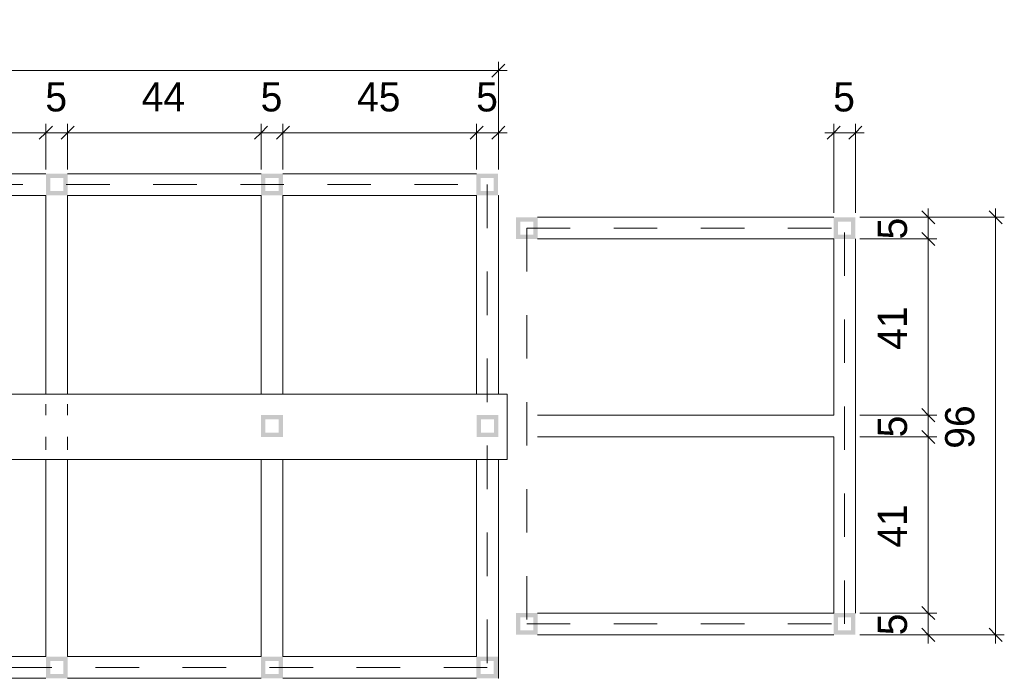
# Model space of a CAD drawing. Header units: metres. Extents: x -1.7 to 80, y -8.6 to 1.8.
# Tile 10 of 79: x 23 to 25.3, y -8 to -6.4. Entities that reach past the tile are written whole.
import ezdxf

# ---------------------------------------------------------------- set-up
doc = ezdxf.new("R2010")
doc.units = ezdxf.units.M
doc.linetypes.add('Projeção', pattern=[0.003969, 0.002381, -0.001587])
for name, color, linetype, lineweight in [('A-ANNO-DIMS', 120, 'Continuous', 9), ('A-ANNO-DIMS-20', 211, 'Continuous', 9), ('A-DETL', 90, 'Continuous', 18), ('A-DETL-GENF', 92, 'Continuous', 18), ('A-FLOR-OVHD', 1, 'Projeção', 18), ('A-GENM', 13, 'Continuous', 18)]:
    doc.layers.add(name, color=color, linetype=linetype, lineweight=lineweight)
doc.styles.add('Century Gothic', font='GOTHIC.TTF', dxfattribs={"height": 0.067065})
doc.dimstyles.new('_Cotas_detalhamento_3_5_mm', dxfattribs={"dimscale": 0.3048, "dimtxt": 0.07, "dimasz": 0.098425, "dimexe": 0.065617, "dimexo": 0.19685, "dimgap": 0.098425, "dimtad": 1, "dimdec": 0, "dimlfac": 100, "dimzin": 0, "dimdsep": 46, "dimtxsty": 'Century Gothic', "dimblk1": 'OBLIQUE', "dimblk2": 'OBLIQUE', "dimsah": 1, "dimcen": 0.09, "dimdle": 0.065617, "dimazin": 0, "dimtfac": 1, "dimtdec": 4, "dimtix": 1, "dimtmove": 0, "dimatfit": 3, "dimfxl": 1, "dimtvp": 1, "dimtolj": 1, "dimtzin": 0, "dimarcsym": 2})

# ---------------------------------------------------------------- blocks, each defined once
blk = doc.blocks.new('Modelos genéricos 324 - Modelos genéricos 322-1993400-Planta da estrutura inferior- Frios')
at = {"layer": 'A-GENM'}
for p, q in [((-1.1849, -6.8511), (-1.1849, -7.308)), ((-1.1349, -6.8511), (-1.1356, -6.8511)), ((-1.1349, -7.308), (-1.1349, -6.8511)), ((-1.1849, -7.458), (-1.1849, -7.9111)), ((-1.1349, -7.9111), (-1.1349, -7.458))]:
    blk.add_line(p, q, dxfattribs=at)
blk = doc.blocks.new('Modelos genéricos 350 - Modelos genéricos 319-1994320-Planta da estrutura inferior- Frios')
at = {"layer": 'A-GENM'}
for p, q in [((-0.6704, -6.9011), (-1.1149, -6.9011)), ((-0.1759, -6.9011), (-0.6204, -6.9011)), ((0.3188, -6.9011), (-0.1259, -6.9011)), ((0.8133, -6.9011), (0.3688, -6.9011)), ((1.3078, -6.9011), (0.8633, -6.9011)), ((1.8023, -6.9011), (1.3578, -6.9011)), ((-1.1149, -6.9511), (-0.6704, -6.9511)), ((-0.6204, -6.9511), (-0.1759, -6.9511)), ((-0.1259, -6.9511), (0.3188, -6.9511)), ((0.3688, -6.9511), (0.8133, -6.9511)), ((0.8633, -6.9511), (1.3078, -6.9511)), ((1.3578, -6.9511), (1.8023, -6.9511))]:
    blk.add_line(p, q, dxfattribs=at)
blk = doc.blocks.new('Modelos genéricos 342 - Modelos genéricos 319-1994511-Planta da estrutura inferior- Frios')
at = {"layer": 'A-GENM'}
for p, q in [((-0.6704, -6.9011), (-1.1149, -6.9011)), ((-0.1759, -6.9011), (-0.6204, -6.9011)), ((0.3188, -6.9011), (-0.1259, -6.9011)), ((0.8133, -6.9011), (0.3688, -6.9011)), ((1.3078, -6.9011), (0.8633, -6.9011)), ((1.8023, -6.9011), (1.3578, -6.9011)), ((1.853, -6.9011), (1.8523, -6.9011)), ((1.853, -6.9511), (1.853, -6.9011)), ((-1.1149, -6.9511), (-0.6704, -6.9511)), ((-0.6204, -6.9511), (-0.1759, -6.9511)), ((-0.1259, -6.9511), (0.3188, -6.9511)), ((0.3688, -6.9511), (0.8133, -6.9511)), ((0.8633, -6.9511), (1.3078, -6.9511)), ((1.3578, -6.9511), (1.8023, -6.9511)), ((1.8523, -6.9511), (1.853, -6.9511))]:
    blk.add_line(p, q, dxfattribs=at)
blk = doc.blocks.new('Modelos genéricos 389 - Modelos genéricos 319-1995904-Planta da estrutura inferior- Frios')
at = {"layer": 'A-GENM'}
for p, q in [((-0.4896, -6.9011), (-1.1199, -6.9011)), ((-1.1199, -6.9511), (-0.4896, -6.9511))]:
    blk.add_line(p, q, dxfattribs=at)
blk = doc.blocks.new('Modelos genéricos 391 - Modelos genéricos 322-1995916-Planta da estrutura inferior- Frios')
at = {"layer": 'A-GENM'}
for p, q in [((-1.1849, -7.0511), (-1.1849, -7.4561)), ((-1.1349, -7.9111), (-1.1349, -7.0511)), ((-1.1849, -7.5061), (-1.1849, -7.9111))]:
    blk.add_line(p, q, dxfattribs=at)
blk = doc.blocks.new('Modelos genéricos 392 - Modelos genéricos 322-1996000-Planta da estrutura inferior- Frios')
at = {"layer": 'A-GENM'}
for p, q in [((-1.1849, -7.0311), (-1.1849, -7.7114)), ((-1.1349, -7.7114), (-1.1349, -7.0311))]:
    blk.add_line(p, q, dxfattribs=at)
blk = doc.blocks.new('Modelos genéricos 393 - Modelos genéricos 322-1996012-Planta da estrutura inferior- Frios')
at = {"layer": 'A-GENM'}
for p, q in [((-1.1849, -7.0311), (-1.1849, -7.7114)), ((-1.1349, -7.7114), (-1.1349, -7.0311))]:
    blk.add_line(p, q, dxfattribs=at)
blk = doc.blocks.new('Modelos genéricos 399 - Modelos genéricos 322-2000111-Planta da estrutura inferior- Frios')
at = {"layer": 'A-GENM'}
for p, q in [((-1.1849, -6.8511), (-1.1849, -7.308)), ((-1.1349, -7.308), (-1.1349, -6.8511)), ((-1.1849, -7.458), (-1.1849, -7.9111)), ((-1.1349, -7.9111), (-1.1349, -7.458))]:
    blk.add_line(p, q, dxfattribs=at)
blk = doc.blocks.new('Modelos genéricos 400 - Modelos genéricos 322-2000129-Planta da estrutura inferior- Frios')
at = {"layer": 'A-GENM'}
for p, q in [((-1.1849, -6.8511), (-1.1849, -7.308)), ((-1.1349, -7.308), (-1.1349, -6.8511)), ((-1.1849, -7.458), (-1.1849, -7.9111)), ((-1.1349, -7.9111), (-1.1349, -7.458))]:
    blk.add_line(p, q, dxfattribs=at)
blk = doc.blocks.new('Modelos genéricos 349 - Modelos genéricos 27-2149332-Planta da estrutura inferior- Frios')
at = {"layer": 'A-GENM'}
for p, q in [((-9.5547, -12.2128), (-12.6126, -12.2128)), ((-12.6126, -12.2128), (-12.6126, -12.3628)), ((-9.5547, -12.3628), (-9.5547, -12.2128)), ((-12.6126, -12.3628), (-9.5547, -12.3628))]:
    blk.add_line(p, q, dxfattribs=at)
blk = doc.blocks.new('DIMBLOCK65-Planta da estrutura inferior- Frios')
at = {"layer": 'A-ANNO-DIMS-20'}
for p, q in [((22.6122, -6.7911), (22.6122, -6.6867)), ((23.0567, -6.7911), (23.0567, -6.6867)), ((22.6122, -6.7067), (23.0567, -6.7067)), ((22.6122, -6.7067), (22.6122, -6.7911)), ((23.0567, -6.7067), (23.0567, -6.7911))]:
    blk.add_line(p, q, dxfattribs=at)
at = {"layer": 'A-ANNO-DIMS-20', "lineweight": 18}
for p, q in [((22.6122, -6.7067), (22.6272, -6.6917)), ((23.0567, -6.7067), (23.0717, -6.6917)), ((22.6122, -6.7067), (22.5972, -6.7217)), ((23.0567, -6.7067), (23.0417, -6.7217))]:
    blk.add_line(p, q, dxfattribs=at)
at = {"layer": 'A-ANNO-DIMS-20', "color": 0, "insert": (22.7822, -6.5908), "char_height": 0.06707, "width": 0.125333, "attachment_point": 1, "line_spacing_factor": 0.984117, "style": 'Century Gothic'}
blk.add_mtext('44', dxfattribs=at)
blk = doc.blocks.new('_Oblique')
at = {"color": 0, "linetype": 'ByBlock', "lineweight": -2}
blk.add_line((-0.5, -0.5), (0.5, 0.5), dxfattribs=at)
blk = doc.blocks.new('DIMBLOCK66-Planta da estrutura inferior- Frios')
at = {"layer": 'A-ANNO-DIMS-20'}
for p, q in [((23.0567, -6.7911), (23.0567, -6.6867)), ((23.1067, -6.7911), (23.1067, -6.6867)), ((23.0567, -6.7067), (23.1067, -6.7067)), ((23.0567, -6.7067), (23.0567, -6.7911)), ((23.1067, -6.7067), (23.1067, -6.7911))]:
    blk.add_line(p, q, dxfattribs=at)
at = {"layer": 'A-ANNO-DIMS-20', "lineweight": 18}
for p, q in [((23.0567, -6.7067), (23.0717, -6.6917)), ((23.1067, -6.7067), (23.1217, -6.6917)), ((23.0567, -6.7067), (23.0417, -6.7217)), ((23.1067, -6.7067), (23.0917, -6.7217))]:
    blk.add_line(p, q, dxfattribs=at)
at = {"layer": 'A-ANNO-DIMS-20', "color": 0, "insert": (23.0555, -6.5908), "char_height": 0.0671, "width": 0.062667, "attachment_point": 1, "line_spacing_factor": 0.984117, "style": 'Century Gothic'}
blk.add_mtext('5', dxfattribs=at)
blk = doc.blocks.new('DIMBLOCK67-Planta da estrutura inferior- Frios')
at = {"layer": 'A-ANNO-DIMS-20'}
for p, q in [((23.1067, -6.7911), (23.1067, -6.6867)), ((23.5512, -6.7911), (23.5512, -6.6867)), ((23.1067, -6.7067), (23.5512, -6.7067)), ((23.1067, -6.7067), (23.1067, -6.7911)), ((23.5512, -6.7067), (23.5512, -6.7911))]:
    blk.add_line(p, q, dxfattribs=at)
at = {"layer": 'A-ANNO-DIMS-20', "lineweight": 18}
for p, q in [((23.1067, -6.7067), (23.1217, -6.6917)), ((23.5512, -6.7067), (23.5662, -6.6917)), ((23.1067, -6.7067), (23.0917, -6.7217)), ((23.5512, -6.7067), (23.5362, -6.7217))]:
    blk.add_line(p, q, dxfattribs=at)
at = {"layer": 'A-ANNO-DIMS-20', "color": 0, "insert": (23.2767, -6.5908), "char_height": 0.06707, "width": 0.125333, "attachment_point": 1, "line_spacing_factor": 0.984117, "style": 'Century Gothic'}
blk.add_mtext('44', dxfattribs=at)
blk = doc.blocks.new('DIMBLOCK68-Planta da estrutura inferior- Frios')
at = {"layer": 'A-ANNO-DIMS-20'}
for p, q in [((23.5512, -6.7911), (23.5512, -6.6867)), ((23.6012, -6.7911), (23.6012, -6.6867)), ((23.5512, -6.7067), (23.6012, -6.7067)), ((23.5512, -6.7067), (23.5512, -6.7911)), ((23.6012, -6.7067), (23.6012, -6.7911))]:
    blk.add_line(p, q, dxfattribs=at)
at = {"layer": 'A-ANNO-DIMS-20', "lineweight": 18}
for p, q in [((23.5512, -6.7067), (23.5662, -6.6917)), ((23.6012, -6.7067), (23.6162, -6.6917)), ((23.5512, -6.7067), (23.5362, -6.7217)), ((23.6012, -6.7067), (23.5862, -6.7217))]:
    blk.add_line(p, q, dxfattribs=at)
at = {"layer": 'A-ANNO-DIMS-20', "color": 0, "insert": (23.55, -6.5908), "char_height": 0.0671, "width": 0.062667, "attachment_point": 1, "line_spacing_factor": 0.984117, "style": 'Century Gothic'}
blk.add_mtext('5', dxfattribs=at)
blk = doc.blocks.new('DIMBLOCK69-Planta da estrutura inferior- Frios')
at = {"layer": 'A-ANNO-DIMS-20'}
for p, q in [((23.6012, -6.7911), (23.6012, -6.6867)), ((24.0464, -6.7911), (24.0464, -6.6867)), ((23.6012, -6.7067), (24.0464, -6.7067)), ((23.6012, -6.7067), (23.6012, -6.7911)), ((24.0464, -6.7067), (24.0464, -6.7911))]:
    blk.add_line(p, q, dxfattribs=at)
at = {"layer": 'A-ANNO-DIMS-20', "lineweight": 18}
for p, q in [((23.6012, -6.7067), (23.6162, -6.6917)), ((24.0464, -6.7067), (24.0614, -6.6917)), ((23.6012, -6.7067), (23.5862, -6.7217)), ((24.0464, -6.7067), (24.0314, -6.7217))]:
    blk.add_line(p, q, dxfattribs=at)
at = {"layer": 'A-ANNO-DIMS-20', "color": 0, "insert": (23.7715, -6.5908), "char_height": 0.06707, "width": 0.125333, "attachment_point": 1, "line_spacing_factor": 0.984117, "style": 'Century Gothic'}
blk.add_mtext('45', dxfattribs=at)
blk = doc.blocks.new('DIMBLOCK70-Planta da estrutura inferior- Frios')
at = {"layer": 'A-ANNO-DIMS-20'}
for p, q in [((24.0464, -6.7911), (24.0464, -6.6867)), ((24.0964, -6.7911), (24.0964, -6.6867)), ((24.0464, -6.7067), (24.1164, -6.7067)), ((24.0464, -6.7067), (24.0464, -6.7911)), ((24.0964, -6.7067), (24.0964, -6.7911))]:
    blk.add_line(p, q, dxfattribs=at)
at = {"layer": 'A-ANNO-DIMS-20', "lineweight": 18}
for p, q in [((24.0464, -6.7067), (24.0614, -6.6917)), ((24.0964, -6.7067), (24.1114, -6.6917)), ((24.0464, -6.7067), (24.0314, -6.7217)), ((24.0964, -6.7067), (24.0814, -6.7217))]:
    blk.add_line(p, q, dxfattribs=at)
at = {"layer": 'A-ANNO-DIMS-20', "color": 0, "insert": (24.0453, -6.5908), "char_height": 0.0671, "width": 0.062667, "attachment_point": 1, "line_spacing_factor": 0.984117, "style": 'Century Gothic'}
blk.add_mtext('5', dxfattribs=at)
blk = doc.blocks.new('DIMBLOCK71-Planta da estrutura inferior- Frios')
at = {"layer": 'A-ANNO-DIMS-20'}
for p, q in [((21.0785, -6.7411), (21.0785, -6.5441)), ((24.0964, -6.7911), (24.0964, -6.5441)), ((21.0585, -6.5641), (24.1164, -6.5641)), ((21.0785, -6.5641), (21.0785, -6.7411)), ((24.0964, -6.5641), (24.0964, -6.7911))]:
    blk.add_line(p, q, dxfattribs=at)
at = {"layer": 'A-ANNO-DIMS-20', "lineweight": 18}
for p, q in [((21.0785, -6.5641), (21.0935, -6.5491)), ((24.0964, -6.5641), (24.1114, -6.5491)), ((21.0785, -6.5641), (21.0635, -6.5791)), ((24.0964, -6.5641), (24.0814, -6.5791))]:
    blk.add_line(p, q, dxfattribs=at)
at = {"layer": 'A-ANNO-DIMS-20', "color": 0, "insert": (22.5091, -6.4481), "char_height": 0.06707, "width": 0.188, "attachment_point": 1, "line_spacing_factor": 0.984117, "style": 'Century Gothic'}
blk.add_mtext('302', dxfattribs=at)
blk = doc.blocks.new('DIMBLOCK78-Planta da estrutura inferior- Frios')
at = {"layer": 'A-ANNO-DIMS-20'}
for p, q in [((24.8666, -6.8911), (24.8666, -6.6867)), ((24.9166, -6.8911), (24.9166, -6.6867)), ((24.8466, -6.7067), (24.9366, -6.7067)), ((24.8666, -6.7067), (24.8666, -6.8911)), ((24.9166, -6.7067), (24.9166, -6.8911))]:
    blk.add_line(p, q, dxfattribs=at)
at = {"layer": 'A-ANNO-DIMS-20', "lineweight": 18}
for p, q in [((24.8666, -6.7067), (24.8816, -6.6917)), ((24.9166, -6.7067), (24.9316, -6.6917)), ((24.8666, -6.7067), (24.8516, -6.7217)), ((24.9166, -6.7067), (24.9016, -6.7217))]:
    blk.add_line(p, q, dxfattribs=at)
at = {"layer": 'A-ANNO-DIMS-20', "color": 0, "insert": (24.8655, -6.5908), "char_height": 0.0671, "width": 0.062667, "attachment_point": 1, "line_spacing_factor": 0.984117, "style": 'Century Gothic'}
blk.add_mtext('5', dxfattribs=at)
blk = doc.blocks.new('DIMBLOCK79-Planta da estrutura inferior- Frios')
at = {"layer": 'A-ANNO-DIMS-20', "lineweight": 18}
for p, q in [((25.0839, -7.8111), (25.0689, -7.7961)), ((25.0839, -7.8111), (25.0989, -7.8261)), ((25.0839, -7.8611), (25.0689, -7.8461)), ((25.0839, -7.8611), (25.0989, -7.8761))]:
    blk.add_line(p, q, dxfattribs=at)
at = {"layer": 'A-ANNO-DIMS-20'}
for p, q in [((24.9266, -7.8111), (25.1039, -7.8111)), ((25.0839, -7.8111), (24.9266, -7.8111)), ((25.0839, -7.8811), (25.0839, -7.8111)), ((24.9266, -7.8611), (25.1039, -7.8611)), ((25.0839, -7.8611), (24.9266, -7.8611))]:
    blk.add_line(p, q, dxfattribs=at)
at = {"layer": 'A-ANNO-DIMS-20', "color": 0, "insert": (24.9679, -7.8622), "char_height": 0.0671, "width": 0.062667, "attachment_point": 1, "rotation": 90, "line_spacing_factor": 0.984117, "style": 'Century Gothic'}
blk.add_mtext('5', dxfattribs=at)
blk = doc.blocks.new('DIMBLOCK80-Planta da estrutura inferior- Frios')
at = {"layer": 'A-ANNO-DIMS-20', "lineweight": 18}
for p, q in [((25.0839, -7.4061), (25.0689, -7.3911)), ((25.0839, -7.4061), (25.0989, -7.4211)), ((25.0839, -7.8111), (25.0689, -7.7961)), ((25.0839, -7.8111), (25.0989, -7.8261))]:
    blk.add_line(p, q, dxfattribs=at)
at = {"layer": 'A-ANNO-DIMS-20'}
for p, q in [((24.9266, -7.4061), (25.1039, -7.4061)), ((25.0839, -7.4061), (24.9266, -7.4061)), ((25.0839, -7.8111), (25.0839, -7.4061)), ((24.9266, -7.8111), (25.1039, -7.8111)), ((25.0839, -7.8111), (24.9266, -7.8111))]:
    blk.add_line(p, q, dxfattribs=at)
at = {"layer": 'A-ANNO-DIMS-20', "color": 0, "insert": (24.9679, -7.6608), "char_height": 0.06707, "width": 0.125333, "attachment_point": 1, "rotation": 90, "line_spacing_factor": 0.984117, "style": 'Century Gothic'}
blk.add_mtext('41', dxfattribs=at)
blk = doc.blocks.new('DIMBLOCK81-Planta da estrutura inferior- Frios')
at = {"layer": 'A-ANNO-DIMS-20', "lineweight": 18}
for p, q in [((25.0839, -7.3561), (25.0689, -7.3411)), ((25.0839, -7.3561), (25.0989, -7.3711)), ((25.0839, -7.4061), (25.0689, -7.3911)), ((25.0839, -7.4061), (25.0989, -7.4211))]:
    blk.add_line(p, q, dxfattribs=at)
at = {"layer": 'A-ANNO-DIMS-20'}
for p, q in [((24.9266, -7.3561), (25.1039, -7.3561)), ((25.0839, -7.3561), (24.9266, -7.3561)), ((25.0839, -7.4061), (25.0839, -7.3561)), ((24.9266, -7.4061), (25.1039, -7.4061)), ((25.0839, -7.4061), (24.9266, -7.4061))]:
    blk.add_line(p, q, dxfattribs=at)
at = {"layer": 'A-ANNO-DIMS-20', "color": 0, "insert": (24.9679, -7.4072), "char_height": 0.0671, "width": 0.062667, "attachment_point": 1, "rotation": 90, "line_spacing_factor": 0.984117, "style": 'Century Gothic'}
blk.add_mtext('5', dxfattribs=at)
blk = doc.blocks.new('DIMBLOCK82-Planta da estrutura inferior- Frios')
at = {"layer": 'A-ANNO-DIMS-20', "lineweight": 18}
for p, q in [((25.0839, -6.9511), (25.0689, -6.9361)), ((25.0839, -6.9511), (25.0989, -6.9661)), ((25.0839, -7.3561), (25.0689, -7.3411)), ((25.0839, -7.3561), (25.0989, -7.3711))]:
    blk.add_line(p, q, dxfattribs=at)
at = {"layer": 'A-ANNO-DIMS-20'}
for p, q in [((24.9266, -6.9511), (25.1039, -6.9511)), ((25.0839, -6.9511), (24.9266, -6.9511)), ((25.0839, -7.3561), (25.0839, -6.9511)), ((24.9266, -7.3561), (25.1039, -7.3561)), ((25.0839, -7.3561), (24.9266, -7.3561))]:
    blk.add_line(p, q, dxfattribs=at)
at = {"layer": 'A-ANNO-DIMS-20', "color": 0, "insert": (24.9679, -7.2058), "char_height": 0.06707, "width": 0.125333, "attachment_point": 1, "rotation": 90, "line_spacing_factor": 0.984117, "style": 'Century Gothic'}
blk.add_mtext('41', dxfattribs=at)
blk = doc.blocks.new('DIMBLOCK83-Planta da estrutura inferior- Frios')
at = {"layer": 'A-ANNO-DIMS-20', "lineweight": 18}
for p, q in [((25.0839, -6.9011), (25.0689, -6.8861)), ((25.0839, -6.9011), (25.0989, -6.9161)), ((25.0839, -6.9511), (25.0689, -6.9361)), ((25.0839, -6.9511), (25.0989, -6.9661))]:
    blk.add_line(p, q, dxfattribs=at)
at = {"layer": 'A-ANNO-DIMS-20'}
for p, q in [((25.0839, -6.9511), (25.0839, -6.8811)), ((24.9266, -6.9011), (25.1039, -6.9011)), ((25.0839, -6.9011), (24.9266, -6.9011)), ((24.9266, -6.9511), (25.1039, -6.9511)), ((25.0839, -6.9511), (24.9266, -6.9511))]:
    blk.add_line(p, q, dxfattribs=at)
at = {"layer": 'A-ANNO-DIMS-20', "color": 0, "insert": (24.9679, -6.9522), "char_height": 0.0671, "width": 0.062667, "attachment_point": 1, "rotation": 90, "line_spacing_factor": 0.984117, "style": 'Century Gothic'}
blk.add_mtext('5', dxfattribs=at)
blk = doc.blocks.new('DIMBLOCK84-Planta da estrutura inferior- Frios')
at = {"layer": 'A-ANNO-DIMS-20', "lineweight": 18}
for p, q in [((25.2386, -6.9011), (25.2236, -6.8861)), ((25.2386, -6.9011), (25.2536, -6.9161)), ((25.2386, -7.8611), (25.2236, -7.8461)), ((25.2386, -7.8611), (25.2536, -7.8761))]:
    blk.add_line(p, q, dxfattribs=at)
at = {"layer": 'A-ANNO-DIMS-20'}
for p, q in [((25.2386, -7.8811), (25.2386, -6.8811)), ((24.9266, -6.9011), (25.2586, -6.9011)), ((25.2386, -6.9011), (24.9266, -6.9011)), ((24.9266, -7.8611), (25.2586, -7.8611)), ((25.2386, -7.8611), (24.9266, -7.8611))]:
    blk.add_line(p, q, dxfattribs=at)
at = {"layer": 'A-ANNO-DIMS-20', "color": 0, "insert": (25.1226, -7.4333), "char_height": 0.06707, "width": 0.125333, "attachment_point": 1, "rotation": 90, "line_spacing_factor": 0.984117, "style": 'Century Gothic'}
blk.add_mtext('96', dxfattribs=at)

msp = doc.modelspace()

# ---------------------------------------------------------------- hatches: boundary and pattern name
at = {"layer": 'A-DETL-GENF'}
h = msp.add_hatch(color=7, dxfattribs=at)
h.paths.add_polyline_path([(23.1067, -6.8511), (23.1067, -6.8011), (23.0567, -6.8011), (23.0567, -6.8511)], flags=0)
h.paths.add_polyline_path([(23.0967, -6.8411), (23.0667, -6.8411), (23.0667, -6.8111), (23.0967, -6.8111)], flags=0)
h = msp.add_hatch(color=7, dxfattribs=at)
h.paths.add_polyline_path([(23.6012, -6.8511), (23.6012, -6.8011), (23.5512, -6.8011), (23.5512, -6.8511)], flags=0)
h.paths.add_polyline_path([(23.5912, -6.8411), (23.5612, -6.8411), (23.5612, -6.8111), (23.5912, -6.8111)], flags=0)
h = msp.add_hatch(color=7, dxfattribs=at)
h.paths.add_polyline_path([(24.0957, -6.8511), (24.0957, -6.8011), (24.0457, -6.8011), (24.0457, -6.8511)], flags=0)
h.paths.add_polyline_path([(24.0857, -6.8411), (24.0557, -6.8411), (24.0557, -6.8111), (24.0857, -6.8111)], flags=0)
h = msp.add_hatch(color=7, dxfattribs=at)
h.paths.add_polyline_path([(24.1864, -6.9511), (24.1864, -6.9011), (24.1364, -6.9011), (24.1364, -6.9511)], flags=0)
h.paths.add_polyline_path([(24.1764, -6.9411), (24.1464, -6.9411), (24.1464, -6.9111), (24.1764, -6.9111)], flags=0)
h = msp.add_hatch(color=7, dxfattribs=at)
h.paths.add_polyline_path([(24.9166, -6.9511), (24.9166, -6.9011), (24.8666, -6.9011), (24.8666, -6.9511)], flags=0)
h.paths.add_polyline_path([(24.9066, -6.9411), (24.8766, -6.9411), (24.8766, -6.9111), (24.9066, -6.9111)], flags=0)
h = msp.add_hatch(color=7, dxfattribs=at)
h.paths.add_polyline_path([(23.5512, -7.4061), (23.6012, -7.4061), (23.6012, -7.3561), (23.5512, -7.3561)], flags=0)
h.paths.add_polyline_path([(23.5912, -7.3961), (23.5612, -7.3961), (23.5612, -7.3661), (23.5912, -7.3661)], flags=0)
h = msp.add_hatch(color=7, dxfattribs=at)
h.paths.add_polyline_path([(24.0964, -7.4061), (24.0964, -7.3561), (24.0464, -7.3561), (24.0464, -7.4061)], flags=0)
h.paths.add_polyline_path([(24.0864, -7.3961), (24.0564, -7.3961), (24.0564, -7.3661), (24.0864, -7.3661)], flags=0)
h = msp.add_hatch(color=7, dxfattribs=at)
h.paths.add_polyline_path([(24.1364, -7.8611), (24.1864, -7.8611), (24.1864, -7.8111), (24.1364, -7.8111)], flags=0)
h.paths.add_polyline_path([(24.1764, -7.8511), (24.1464, -7.8511), (24.1464, -7.8211), (24.1764, -7.8211)], flags=0)
h = msp.add_hatch(color=7, dxfattribs=at)
h.paths.add_polyline_path([(24.9166, -7.8611), (24.9166, -7.8111), (24.8666, -7.8111), (24.8666, -7.8611)], flags=0)
h.paths.add_polyline_path([(24.9066, -7.8511), (24.8766, -7.8511), (24.8766, -7.8211), (24.9066, -7.8211)], flags=0)
h = msp.add_hatch(color=7, dxfattribs=at)
h.paths.add_polyline_path([(23.1067, -7.9611), (23.1067, -7.9111), (23.0567, -7.9111), (23.0567, -7.9611)], flags=0)
h.paths.add_polyline_path([(23.0967, -7.9511), (23.0667, -7.9511), (23.0667, -7.9211), (23.0967, -7.9211)], flags=0)
h = msp.add_hatch(color=7, dxfattribs=at)
h.paths.add_polyline_path([(23.6012, -7.9611), (23.6012, -7.9111), (23.5512, -7.9111), (23.5512, -7.9611)], flags=0)
h.paths.add_polyline_path([(23.5912, -7.9511), (23.5612, -7.9511), (23.5612, -7.9211), (23.5912, -7.9211)], flags=0)
h = msp.add_hatch(color=7, dxfattribs=at)
h.paths.add_polyline_path([(24.0957, -7.9611), (24.0957, -7.9111), (24.0457, -7.9111), (24.0457, -7.9611)], flags=0)
h.paths.add_polyline_path([(24.0857, -7.9511), (24.0557, -7.9511), (24.0557, -7.9211), (24.0857, -7.9211)], flags=0)

# ---------------------------------------------------------------- linework, layer by layer
at = {"layer": 'A-DETL'}
for p, q in [((23.0567, -7.3311), (23.0567, -7.3561)), ((23.1067, -7.3561), (23.1067, -7.3311)), ((24.2114, -7.3561), (24.1864, -7.3561)), ((24.8666, -7.3561), (24.8416, -7.3561)), ((23.0567, -7.4061), (23.0567, -7.4361)), ((23.1067, -7.4361), (23.1067, -7.4061)), ((24.1864, -7.4061), (24.2114, -7.4061)), ((24.8416, -7.4061), (24.8666, -7.4061))]:
    msp.add_line(p, q, dxfattribs=at)
at = {"layer": 'A-FLOR-OVHD'}
for p, q in [((21.1035, -6.8261), (24.0707, -6.8261)), ((24.0707, -6.8261), (24.0707, -7.9361)), ((24.1614, -6.9261), (24.1614, -7.8361)), ((24.1614, -6.9261), (24.8916, -6.9261)), ((24.8916, -7.8361), (24.8916, -6.9261)), ((24.1614, -7.8361), (24.8916, -7.8361)), ((24.0707, -7.9361), (21.1035, -7.9361))]:
    msp.add_line(p, q, dxfattribs=at)

# ---------------------------------------------------------------- block references
at = {"layer": 'A-GENM'}
for name, p in [('Modelos genéricos 350 - Modelos genéricos 319-1994320-Planta da estrutura inferior- Frios', (22.2434, 0.1)), ('Modelos genéricos 399 - Modelos genéricos 322-2000111-Planta da estrutura inferior- Frios', (24.2416, 0)), ('Modelos genéricos 400 - Modelos genéricos 322-2000129-Planta da estrutura inferior- Frios', (24.7361, 0)), ('Modelos genéricos 324 - Modelos genéricos 322-1993400-Planta da estrutura inferior- Frios', (25.2313, 0)), ('Modelos genéricos 391 - Modelos genéricos 322-1995916-Planta da estrutura inferior- Frios', (26.0515, 0.1)), ('Modelos genéricos 349 - Modelos genéricos 27-2149332-Planta da estrutura inferior- Frios', (33.6711, 4.9049)), ('Modelos genéricos 389 - Modelos genéricos 319-1995904-Planta da estrutura inferior- Frios', (25.3313, -0.455)), ('Modelos genéricos 342 - Modelos genéricos 319-1994511-Planta da estrutura inferior- Frios', (22.2434, -1.01))]:
    msp.add_blockref(name, p, dxfattribs=at)
at = {"layer": 'A-GENM', "rotation": 89.99999999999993}
for name, p in [('Modelos genéricos 392 - Modelos genéricos 322-1996000-Planta da estrutura inferior- Frios', (17.1552, -5.7662)), ('Modelos genéricos 393 - Modelos genéricos 322-1996012-Planta da estrutura inferior- Frios', (17.1552, -6.6762))]:
    msp.add_blockref(name, p, dxfattribs=at)

# ---------------------------------------------------------------- dimensions: what is measured, and where the dimension line sits
at = {"layer": 'A-ANNO-DIMS'}
for base, p1, p2, override, picture, middle in [((24.0964, -6.5641), (21.0785, -6.8011), (24.0964, -6.8511), {"dimpost": '<>', "dimfxl": 3.01832}, 'DIMBLOCK71-Planta da estrutura inferior- Frios', (22.5874, -6.4989)), ((23.0567, -6.7067), (22.6122, -6.8511), (23.0567, -6.8511), {"dimpost": '<>', "dimfxl": 0.4445}, 'DIMBLOCK65-Planta da estrutura inferior- Frios', (22.8344, -6.6424)), ((23.1067, -6.7067), (23.0567, -6.8511), (23.1067, -6.8511), {"dimpost": '<>', "dimfxl": 0.05}, 'DIMBLOCK66-Planta da estrutura inferior- Frios', (23.0817, -6.6424)), ((23.5512, -6.7067), (23.1067, -6.8511), (23.5512, -6.8511), {"dimpost": '<>', "dimfxl": 0.4445}, 'DIMBLOCK67-Planta da estrutura inferior- Frios', (23.3289, -6.6424)), ((23.6012, -6.7067), (23.5512, -6.8511), (23.6012, -6.8511), {"dimpost": '<>', "dimfxl": 0.05}, 'DIMBLOCK68-Planta da estrutura inferior- Frios', (23.5762, -6.6424)), ((24.0464, -6.7067), (23.6012, -6.8511), (24.0464, -6.8511), {"dimpost": '<>', "dimfxl": 0.445206}, 'DIMBLOCK69-Planta da estrutura inferior- Frios', (23.8238, -6.6415)), ((24.0964, -6.7067), (24.0464, -6.8511), (24.0964, -6.8511), {"dimpost": '<>', "dimfxl": 0.05}, 'DIMBLOCK70-Planta da estrutura inferior- Frios', (24.0714, -6.6424)), ((24.9166, -6.7067), (24.8666, -6.9511), (24.9166, -6.9511), {"dimpost": '<>', "dimfxl": 0.05}, 'DIMBLOCK78-Planta da estrutura inferior- Frios', (24.8916, -6.6424))]:
    dim = msp.add_linear_dim(base=base, p1=p1, p2=p2, dimstyle='_Cotas_detalhamento_3_5_mm', override=override, dxfattribs=at)
    dim.commit()
    dim.dimension.update_dxf_attribs({"geometry": picture, "text_midpoint": middle})
for base, p1, p2, override, picture, middle in [((25.0839, -6.9011), (24.8666, -6.9511), (24.8666, -6.9011), {"dimpost": '<>', "dimfxl": 0.05}, 'DIMBLOCK83-Planta da estrutura inferior- Frios', (25.0195, -6.9261)), ((25.2386, -6.9011), (24.8666, -7.8611), (24.8666, -6.9011), {"dimpost": '<>', "dimfxl": 0.96}, 'DIMBLOCK84-Planta da estrutura inferior- Frios', (25.1734, -7.3811)), ((25.0838694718, -6.9511177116), (24.8666345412, -7.3561177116), (24.8666345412, -6.9511177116), {"dimpost": '<>', "dimfxl": 0.405}, 'DIMBLOCK82-Planta da estrutura inferior- Frios', (25.0194934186, -7.1536177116)), ((25.0839, -7.3561), (24.8666, -7.4061), (24.8666, -7.3561), {"dimpost": '<>', "dimfxl": 0.05}, 'DIMBLOCK81-Planta da estrutura inferior- Frios', (25.0195, -7.3811)), ((25.0838694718, -7.4061177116), (24.8666345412, -7.8111177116), (24.8666345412, -7.4061177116), {"dimpost": '<>', "dimfxl": 0.405}, 'DIMBLOCK80-Planta da estrutura inferior- Frios', (25.0194934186, -7.6086177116)), ((25.0839, -7.8111), (24.8666, -7.8611), (24.8666, -7.8111), {"dimpost": '<>', "dimfxl": 0.05}, 'DIMBLOCK79-Planta da estrutura inferior- Frios', (25.0195, -7.8361))]:
    dim = msp.add_linear_dim(base=base, p1=p1, p2=p2, angle=90, dimstyle='_Cotas_detalhamento_3_5_mm', override=override, dxfattribs=at)
    dim.commit()
    dim.dimension.update_dxf_attribs({"geometry": picture, "text_midpoint": middle})

doc.saveas('drawing.dxf')
